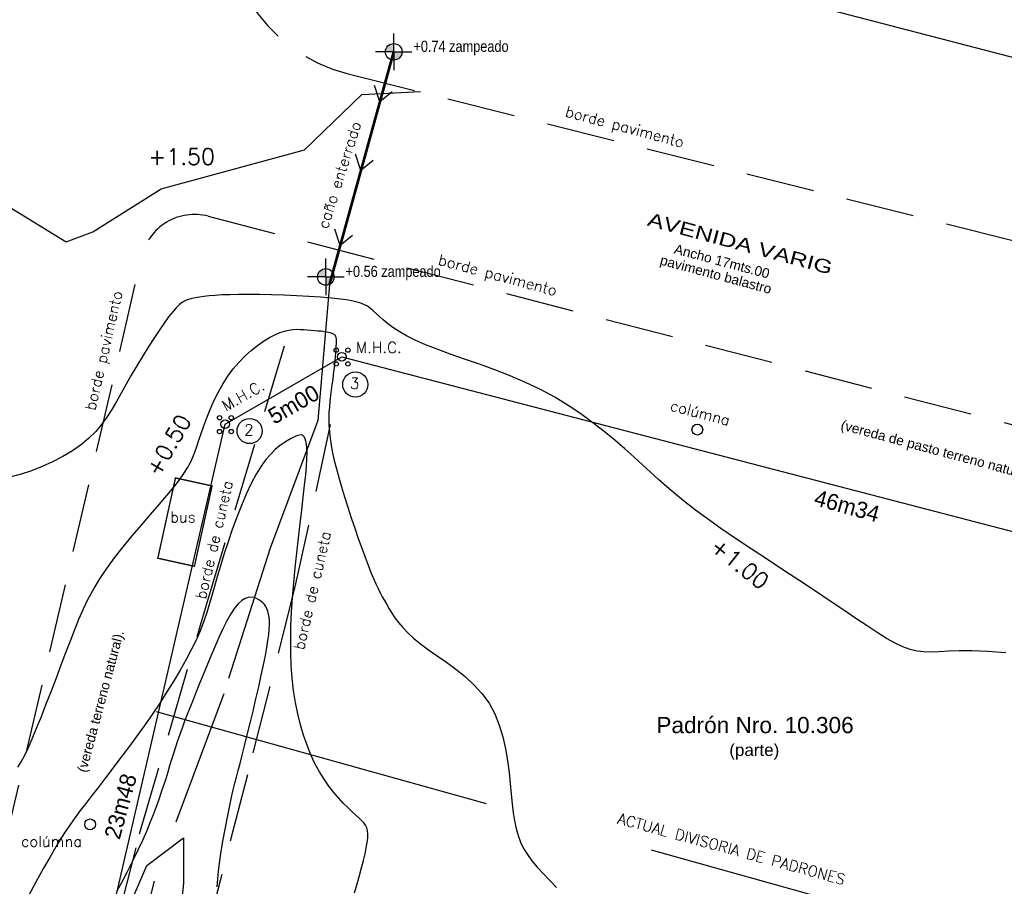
# Model space of a CAD drawing. Header units: millimetres. Extents: x 1779 to 9185, y -16436 to 1124.
# Tile 18 of 21: x 2275 to 2311, y 1045 to 1077. Entities that reach past the tile are written whole.
import ezdxf

# ---------------------------------------------------------------- set-up
doc = ezdxf.new("R2010")
doc.units = ezdxf.units.MM
doc.header["$LTSCALE"] = 4
doc.linetypes.add('DASHDOT', pattern=[25.4, 12.7, -6.35, 0, -6.35])
doc.linetypes.add('HIDDEN', pattern=[9.525, 6.35, -3.175])
for name, color, linetype in [('- 2 planimetria', 7, 'Continuous'), ('- 2 rotulo margenes', 7, 'Continuous'), ('- curvas de nivel', 6, 'Continuous'), ('- planimetria', 7, 'Continuous'), ('planimetria', 7, 'Continuous')]:
    doc.layers.add(name, color=color, linetype=linetype)
doc.styles.add('ARIAL NARROW', font='ARIALN.TTF')
doc.styles.add('ARIAL5', font='arial.ttf', dxfattribs={"width": 1.3, "height": 1})
doc.styles.add('L4', font='ROMANS.SHX', dxfattribs={"height": 0.4})
doc.styles.add('sansserif', font='sanss___.ttf', dxfattribs={"height": 0.6})
doc.styles.add('SOLARES', font='arial.ttf', dxfattribs={"height": 1.5})

# ---------------------------------------------------------------- blocks, each defined once
blk = doc.blocks.new('MHC')
at = {"layer": '- 2 planimetria', "color": 2}
for centre, radius in [((-0.509, 0.601), 0.198), ((0, 0), 0.397), ((0.562, 0.601), 0.198), ((-0.509, -0.667), 0.198), ((0.562, -0.667), 0.198)]:
    blk.add_circle(centre, radius, dxfattribs=at)
blk = doc.blocks.new('nivel planta')
h = blk.add_hatch(color=253)
h.paths.add_polyline_path([(0, 0.0598, 0.414214), (-0.0598, 0), (0, 0)])
h.paths.add_polyline_path([(0.0598, 0), (0, 0), (0, -0.0598, 0.414214)])
for q in [(0, 0.1316), (-0.1316, 0), (0, -0.1316), (0.1316, 0)]:
    blk.add_line((0, 0), q)
blk.add_circle((0, 0), 0.0598)
at = {"style": 'ARIAL NARROW'}
blk.add_attdef('%%P0.00', (0.1418, 0), '', height=0.08, dxfattribs=at)

msp = doc.modelspace()

# ---------------------------------------------------------------- linework, layer by layer
at = {"layer": '- 2 rotulo margenes', "color": 2}
for centre in [(2286.959, 1063.901), (2283.041, 1062.177)]:
    msp.add_circle(centre, 0.467, dxfattribs=at)
at = {"layer": '- curvas de nivel', "color": 3, "elevation": 1.5}
msp.add_lwpolyline([(2268.326, 1075.248), (2270.628, 1073.812), (2272.5, 1071.936), (2273.631, 1070.788), (2276.237, 1069.189), (2277.228, 1069.565), (2279.768, 1071.148), (2285.072, 1072.596), (2287.203, 1074.65), (2289.375, 1074.764)], dxfattribs=at)
at = {"layer": '- curvas de nivel', "color": 40}
for points in [[(2311.071, 1053.956), (2310.397, 1054.008), (2309.825, 1054.03), (2309.345, 1054.03), (2308.942, 1054.016), (2308.599, 1053.999), (2308.302, 1053.987), (2308.034, 1053.99), (2307.781, 1054.016), (2307.526, 1054.076), (2307.256, 1054.175), (2306.966, 1054.315), (2306.65, 1054.492), (2306.306, 1054.706), (2305.929, 1054.953), (2305.516, 1055.233), (2305.062, 1055.542), (2304.563, 1055.878), (2304.019, 1056.24), (2303.441, 1056.621), (2302.841, 1057.013), (2302.235, 1057.411), (2301.634, 1057.808), (2301.054, 1058.197), (2300.509, 1058.57), (2300.01, 1058.922), (2299.57, 1059.248), (2299.179, 1059.551), (2298.829, 1059.837), (2298.506, 1060.112), (2298.202, 1060.382), (2297.905, 1060.651), (2297.603, 1060.928), (2297.287, 1061.216), (2296.947, 1061.52), (2296.58, 1061.836), (2296.187, 1062.16), (2295.768, 1062.486), (2295.322, 1062.81), (2294.849, 1063.126), (2294.349, 1063.428), (2293.822, 1063.713), (2293.269, 1063.976), (2292.7, 1064.218), (2292.125, 1064.442), (2291.556, 1064.65), (2291.004, 1064.846), (2290.479, 1065.031), (2289.994, 1065.207), (2289.558, 1065.378), (2289.18, 1065.546), (2288.857, 1065.709), (2288.583, 1065.867), (2288.352, 1066.019), (2288.157, 1066.162), (2287.993, 1066.296), (2287.854, 1066.42), (2287.733, 1066.533), (2287.624, 1066.633), (2287.518, 1066.721), (2287.406, 1066.799), (2287.277, 1066.867), (2287.123, 1066.927), (2286.934, 1066.979), (2286.7, 1067.026), (2286.412, 1067.068), (2286.064, 1067.105), (2285.666, 1067.139), (2285.232, 1067.168), (2284.776, 1067.192), (2284.31, 1067.212), (2283.849, 1067.226), (2283.406, 1067.236), (2282.995, 1067.24), (2282.628, 1067.238), (2282.302, 1067.231), (2282.015, 1067.219), (2281.762, 1067.204), (2281.541, 1067.185), (2281.348, 1067.164), (2281.179, 1067.141), (2281.03, 1067.116), (2280.898, 1067.089), (2280.777, 1067.056), (2280.665, 1067.011), (2280.554, 1066.948), (2280.441, 1066.862), (2280.321, 1066.747), (2280.189, 1066.598), (2280.04, 1066.409), (2279.871, 1066.177), (2279.685, 1065.907), (2279.486, 1065.606), (2279.28, 1065.283), (2279.069, 1064.944), (2278.86, 1064.598), (2278.656, 1064.251), (2278.462, 1063.912), (2278.28, 1063.586), (2278.106, 1063.274), (2277.931, 1062.976), (2277.75, 1062.692), (2277.553, 1062.42), (2277.335, 1062.16), (2277.087, 1061.911), (2276.803, 1061.673), (2276.478, 1061.447), (2276.12, 1061.233), (2275.739, 1061.037), (2275.347, 1060.86), (2274.954, 1060.707), (2274.571, 1060.58), (2274.208, 1060.484)], [(2286.929, 1045.067), (2287.023, 1045.392), (2287.11, 1045.701), (2287.189, 1045.991), (2287.26, 1046.261), (2287.319, 1046.509), (2287.367, 1046.733), (2287.402, 1046.932), (2287.422, 1047.104), (2287.426, 1047.249), (2287.413, 1047.371), (2287.384, 1047.476), (2287.338, 1047.569), (2287.274, 1047.658), (2287.191, 1047.748), (2287.091, 1047.844), (2286.971, 1047.953), (2286.833, 1048.079), (2286.679, 1048.225), (2286.514, 1048.39), (2286.339, 1048.577), (2286.16, 1048.786), (2285.979, 1049.017), (2285.8, 1049.271), (2285.628, 1049.55), (2285.464, 1049.853), (2285.31, 1050.181), (2285.168, 1050.53), (2285.039, 1050.9), (2284.923, 1051.29), (2284.822, 1051.698), (2284.737, 1052.122), (2284.669, 1052.562), (2284.618, 1053.015), (2284.585, 1053.483), (2284.567, 1053.963), (2284.563, 1054.456), (2284.574, 1054.962), (2284.596, 1055.481), (2284.63, 1056.011), (2284.674, 1056.554), (2284.727, 1057.107), (2284.786, 1057.662), (2284.849, 1058.211), (2284.913, 1058.745), (2284.974, 1059.255), (2285.031, 1059.732), (2285.081, 1060.167), (2285.12, 1060.551), (2285.147, 1060.878), (2285.163, 1061.15), (2285.168, 1061.374), (2285.163, 1061.554), (2285.15, 1061.696), (2285.13, 1061.805), (2285.104, 1061.887), (2285.073, 1061.948), (2285.037, 1061.991), (2284.996, 1062.019), (2284.948, 1062.032), (2284.892, 1062.03), (2284.826, 1062.014), (2284.748, 1061.984), (2284.657, 1061.941), (2284.551, 1061.886), (2284.43, 1061.818), (2284.295, 1061.733), (2284.147, 1061.626), (2283.988, 1061.491), (2283.821, 1061.324), (2283.647, 1061.119), (2283.468, 1060.872), (2283.285, 1060.576), (2283.101, 1060.23), (2282.918, 1059.841), (2282.739, 1059.421), (2282.564, 1058.98), (2282.398, 1058.528), (2282.241, 1058.076), (2282.097, 1057.635), (2281.968, 1057.215), (2281.854, 1056.825), (2281.751, 1056.461), (2281.654, 1056.116), (2281.558, 1055.783), (2281.457, 1055.458), (2281.345, 1055.132), (2281.217, 1054.799), (2281.067, 1054.454), (2280.892, 1054.091), (2280.693, 1053.712), (2280.472, 1053.319), (2280.232, 1052.916), (2279.976, 1052.506), (2279.707, 1052.091), (2279.427, 1051.676), (2279.139, 1051.262), (2278.847, 1050.853), (2278.552, 1050.451), (2278.26, 1050.061), (2277.974, 1049.684), (2277.698, 1049.324), (2277.435, 1048.984), (2277.189, 1048.666), (2276.964, 1048.374), (2276.761, 1048.109), (2276.575, 1047.859), (2276.399, 1047.613), (2276.226, 1047.356), (2276.046, 1047.077), (2275.855, 1046.762), (2275.643, 1046.399), (2275.403, 1045.974), (2275.132, 1045.48), (2274.835, 1044.929)]]:
    msp.add_lwpolyline(points, dxfattribs=at)
at = {"layer": '- curvas de nivel', "color": 3}
for points in [[(2274.455, 1049.722), (2274.57, 1049.912), (2274.692, 1050.142), (2274.827, 1050.425), (2274.978, 1050.768), (2275.144, 1051.163), (2275.321, 1051.599), (2275.505, 1052.063), (2275.692, 1052.545), (2275.878, 1053.031), (2276.06, 1053.511), (2276.234, 1053.973), (2276.398, 1054.407), (2276.557, 1054.816), (2276.716, 1055.207), (2276.883, 1055.584), (2277.062, 1055.955), (2277.261, 1056.324), (2277.486, 1056.697), (2277.742, 1057.081), (2278.034, 1057.478), (2278.353, 1057.884), (2278.688, 1058.292), (2279.029, 1058.694), (2279.364, 1059.083), (2279.684, 1059.453), (2279.976, 1059.794), (2280.23, 1060.102), (2280.439, 1060.37), (2280.606, 1060.605), (2280.739, 1060.817), (2280.846, 1061.014), (2280.934, 1061.205), (2281.01, 1061.4), (2281.083, 1061.607), (2281.159, 1061.835), (2281.246, 1062.092), (2281.344, 1062.372), (2281.455, 1062.67), (2281.579, 1062.979), (2281.718, 1063.294), (2281.872, 1063.607), (2282.042, 1063.913), (2282.229, 1064.205), (2282.432, 1064.478), (2282.649, 1064.729), (2282.874, 1064.959), (2283.104, 1065.165), (2283.334, 1065.348), (2283.559, 1065.507), (2283.775, 1065.64), (2283.977, 1065.747), (2284.164, 1065.827), (2284.334, 1065.883), (2284.492, 1065.92), (2284.64, 1065.94), (2284.779, 1065.947), (2284.914, 1065.944), (2285.046, 1065.936), (2285.177, 1065.926), (2285.31, 1065.916), (2285.442, 1065.906), (2285.572, 1065.896), (2285.696, 1065.885), (2285.812, 1065.871), (2285.918, 1065.855), (2286.01, 1065.835), (2286.088, 1065.81), (2286.148, 1065.779), (2286.192, 1065.742), (2286.222, 1065.697), (2286.241, 1065.643), (2286.25, 1065.579), (2286.251, 1065.503), (2286.247, 1065.416), (2286.24, 1065.315), (2286.232, 1065.2), (2286.222, 1065.071), (2286.21, 1064.93), (2286.197, 1064.778), (2286.181, 1064.616), (2286.163, 1064.445), (2286.143, 1064.267), (2286.12, 1064.083), (2286.094, 1063.893), (2286.066, 1063.698), (2286.04, 1063.497), (2286.016, 1063.29), (2285.996, 1063.078), (2285.983, 1062.858), (2285.977, 1062.632), (2285.982, 1062.399), (2285.998, 1062.158), (2286.025, 1061.908), (2286.065, 1061.647), (2286.116, 1061.373), (2286.18, 1061.083), (2286.256, 1060.777), (2286.343, 1060.451), (2286.443, 1060.105), (2286.555, 1059.737), (2286.677, 1059.355), (2286.804, 1058.966), (2286.935, 1058.578), (2287.066, 1058.2), (2287.195, 1057.839), (2287.318, 1057.503), (2287.433, 1057.202), (2287.537, 1056.94), (2287.631, 1056.713), (2287.718, 1056.516), (2287.801, 1056.341), (2287.88, 1056.183), (2287.958, 1056.035), (2288.038, 1055.891), (2288.122, 1055.745), (2288.212, 1055.59), (2288.312, 1055.428), (2288.426, 1055.257), (2288.56, 1055.078), (2288.718, 1054.891), (2288.903, 1054.697), (2289.121, 1054.496), (2289.376, 1054.288), (2289.669, 1054.073), (2289.992, 1053.848), (2290.334, 1053.609), (2290.683, 1053.353), (2291.026, 1053.077), (2291.354, 1052.777), (2291.654, 1052.449), (2291.915, 1052.09), (2292.128, 1051.699), (2292.297, 1051.282), (2292.428, 1050.847), (2292.527, 1050.404), (2292.601, 1049.961), (2292.656, 1049.527), (2292.699, 1049.11), (2292.736, 1048.719), (2292.772, 1048.36), (2292.812, 1048.033), (2292.86, 1047.731), (2292.919, 1047.452), (2292.992, 1047.191), (2293.084, 1046.944), (2293.197, 1046.708), (2293.337, 1046.477), (2293.504, 1046.248), (2293.699, 1046.017), (2293.917, 1045.778), (2294.158, 1045.528), (2294.418, 1045.261)], [(2281.842, 1045.284), (2281.893, 1045.864), (2281.966, 1046.436), (2282.052, 1046.982), (2282.143, 1047.486), (2282.23, 1047.929), (2282.306, 1048.301), (2282.374, 1048.613), (2282.435, 1048.88), (2282.494, 1049.122), (2282.553, 1049.354), (2282.616, 1049.592), (2282.685, 1049.855), (2282.764, 1050.159), (2282.855, 1050.516), (2282.955, 1050.918), (2283.061, 1051.351), (2283.17, 1051.801), (2283.277, 1052.256), (2283.38, 1052.703), (2283.475, 1053.127), (2283.558, 1053.516), (2283.627, 1053.859), (2283.681, 1054.158), (2283.722, 1054.417), (2283.751, 1054.641), (2283.769, 1054.834), (2283.776, 1055.001), (2283.773, 1055.147), (2283.762, 1055.276), (2283.743, 1055.392), (2283.716, 1055.496), (2283.681, 1055.59), (2283.639, 1055.674), (2283.587, 1055.748), (2283.528, 1055.814), (2283.46, 1055.873), (2283.383, 1055.925), (2283.298, 1055.97), (2283.204, 1056.003), (2283.102, 1056.018), (2282.992, 1056.009), (2282.875, 1055.97), (2282.751, 1055.896), (2282.621, 1055.779), (2282.484, 1055.615), (2282.342, 1055.399), (2282.196, 1055.139), (2282.047, 1054.843), (2281.897, 1054.52), (2281.747, 1054.18), (2281.6, 1053.83), (2281.457, 1053.481), (2281.319, 1053.141), (2281.188, 1052.818), (2281.063, 1052.512), (2280.946, 1052.22), (2280.834, 1051.942), (2280.73, 1051.675), (2280.631, 1051.419), (2280.539, 1051.171), (2280.452, 1050.93), (2280.371, 1050.694), (2280.295, 1050.461), (2280.221, 1050.23), (2280.149, 1049.999), (2280.077, 1049.767), (2280.005, 1049.531), (2279.929, 1049.29), (2279.85, 1049.043), (2279.765, 1048.787), (2279.674, 1048.521), (2279.575, 1048.244), (2279.466, 1047.955), (2279.345, 1047.652), (2279.213, 1047.335), (2279.066, 1047.001), (2278.903, 1046.649), (2278.724, 1046.28), (2278.53, 1045.896), (2278.324, 1045.501), (2278.108, 1045.101)]]:
    msp.add_lwpolyline(points, dxfattribs=at)
at = {"layer": '- curvas de nivel', "color": 40, "elevation": -1}
msp.add_lwpolyline([(2278.556, 1044.488), (2279.235, 1046.071), (2280.593, 1047.104), (2280.593, 1045.425), (2280.367, 1043.292)], dxfattribs=at)
at = {"layer": '- planimetria', "color": 252, "linetype": 'HIDDEN', "ltscale": 0.5}
msp.add_line((2279.576, 1051.785), (2316.497, 1041.471), dxfattribs=at)
at = {"layer": '- planimetria', "color": 5}
for points in [[(2288.33, 1074.752), (2287.872, 1074.38), (2287.669, 1074.987)], [(2287.625, 1072.199), (2287.167, 1071.827), (2286.964, 1072.434)], [(2286.86, 1069.426), (2286.401, 1069.055), (2286.199, 1069.662)]]:
    msp.add_lwpolyline(points, dxfattribs=at)
at = {"layer": '- planimetria', "const_width": 0.05}
msp.add_lwpolyline([(2279.638, 1057.463), (2280.994, 1057.165), (2281.649, 1060.142), (2280.292, 1060.44)], close=True, dxfattribs=at)
at = {"layer": '- planimetria'}
for centre in [(2299.637, 1062.229), (2277.129, 1047.599)]:
    msp.add_circle(centre, 0.2, dxfattribs=at)
at = {"color": 1}
msp.add_lwpolyline([(2276.844, 1039.549), (2282.134, 1062.429), (2286.457, 1064.932), (2331.303, 1053.257), (2322.204, 1014.197)], close=True, dxfattribs=at)
at = {"layer": 'planimetria', "color": 7}
msp.add_line((2334.239, 1070.059), (2286.783, 1082.414), dxfattribs=at)
at = {"layer": 'planimetria', "color": 252, "linetype": 'HIDDEN', "ltscale": 0.1}
msp.add_line((2286.692, 1075.418), (2366.21, 1055.49), dxfattribs=at)
at = {"layer": 'planimetria', "color": 5, "linetype": 'HIDDEN', "ltscale": 0.1, "const_width": 0.1}
msp.add_lwpolyline([(2288.382, 1076.23), (2286.003, 1067.614)], dxfattribs=at)
at = {"layer": 'planimetria', "color": 252, "linetype": 'HIDDEN', "ltscale": 0.1}
msp.add_lwpolyline([(2268.728, 1024.311), (2279.049, 1068.656, -0.421515), (2281.499, 1070.139), (2364.795, 1048.556)], format="xyb", dxfattribs=at)
at = {"layer": 'planimetria', "color": 5, "linetype": 'DASHDOT', "ltscale": 0.1}
msp.add_lwpolyline([(2286.003, 1067.614), (2285.574, 1062.572), (2283.797, 1057.842), (2282.084, 1052.441), (2279.498, 1045.496), (2277.121, 1035.887), (2292.532, 1028.223), (2326.313, 1011.634), (2341.994, 1003.639)], dxfattribs=at)
at = {"layer": 'planimetria', "color": 252, "linetype": 'HIDDEN', "ltscale": 0.1}
for points in [[(2277.263, 1040.577), (2278.962, 1047.252), (2281.405, 1055.61), (2284.593, 1066.211)], [(2286.032, 1062.417), (2284.721, 1056.401), (2282.958, 1049.434), (2280.875, 1041.331), (2280.4, 1038.829), (2280.8, 1037.269)]]:
    msp.add_lwpolyline(points, dxfattribs=at)
msp.add_arc((2288.151, 1081.238), 6, 166.8895, 255.9309, dxfattribs=at)

# ---------------------------------------------------------------- block references
at = {"layer": '- 2 planimetria', "xscale": 5.148000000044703, "yscale": 5.148000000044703, "zscale": 5.148000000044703}
for p, values in [((2288.382, 1076.23), {'%%P0.00': '+0.74 zampeado'}), ((2285.866, 1067.889, 1), {'%%P0.00': '+0.56 zampeado'})]:
    msp.add_blockref('nivel planta', p, dxfattribs=at).add_auto_attribs(values)
at = {"layer": '- 2 rotulo margenes', "xscale": 0.4050000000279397, "yscale": 0.4050000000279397, "zscale": 0.4050000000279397}
for p in [(2286.457, 1064.932), (2282.134, 1062.429)]:
    msp.add_blockref('MHC', p, dxfattribs=at)

# ---------------------------------------------------------------- texts
at = {"layer": '- 2 planimetria', "linetype": 'Continuous', "insert": (2297.878, 1070.284), "char_height": 0.5, "attachment_point": 1, "rotation": 345, "style": 'ARIAL5'}
msp.add_mtext_dynamic_manual_height_columns('AVENIDA VARIG', width=43.15792, gutter_width=12.5, heights=[0], dxfattribs=at)
at = {"layer": '- 2 planimetria', "color": 2, "lineweight": 5, "char_height": 0.36, "attachment_point": 1, "style": 'sansserif'}
for s, insert, width, rotation in [('Ancho 17mts.00', (2298.84, 1069.114), 23.92393, 345), ('pavimento balastro', (2298.32, 1068.703), 7.635, 345), ('(vereda de pasto terreno natural).', (2305.018, 1062.591), 7.635, 345), ('(vereda terreno natural).', (2276.638, 1049.593, -1), 7.635, 75)]:
    msp.add_mtext(s, dxfattribs=dict(at, insert=insert, width=width, rotation=rotation))
at = {"layer": '- 2 rotulo margenes', "color": 2, "style": 'L4'}
for s, height, p in [('M.H.C.', 0.4099, (2286.976, 1065.071, 3.027)), ('3', 0.41, (2286.756, 1063.739, 3.027)), ('2', 0.41, (2282.838, 1062.015, 3.027))]:
    msp.add_text(s, height=height, dxfattribs=at).set_placement(p)
msp.add_text('M.H.C.', height=0.4099, rotation=30, dxfattribs=at).set_placement((2282.163, 1062.888, 3.027))
at = {"layer": '- 2 rotulo margenes', "color": 7, "style": 'SOLARES'}
for s, height, p in [('Padrón Nro. 10.306', 0.6, (2298.117, 1050.98)), ('(parte)', 0.45, (2300.822, 1050.134))]:
    msp.add_text(s, height=height, dxfattribs=at).set_placement(p)
at = {"layer": '- curvas de nivel', "color": 3, "style": 'L4'}
msp.add_text('+1.50', height=0.6, dxfattribs=at).set_placement((2279.285, 1072.048, -3.5))
msp.add_text('+0.50', height=0.6, rotation=59.9107, dxfattribs=at).set_placement((2279.672, 1060.43, -3.5))
at = {"layer": '- curvas de nivel', "color": 40, "style": 'L4'}
msp.add_text('+1.00', height=0.6, rotation=321.2123, dxfattribs=at).set_placement((2300.058, 1057.805, -2.5))
at = {"color": 1, "char_height": 0.6, "attachment_point": 1}
for s, insert, rotation in [('5m00', (2283.654, 1062.925), 30), ('46m34', (2304.082, 1060.018), 344.7067), ('23m48', (2277.643, 1047.166), 74.7067)]:
    msp.add_mtext_dynamic_manual_height_columns(s, width=1.16428, gutter_width=12.5, heights=[0], dxfattribs=dict(at, insert=insert, rotation=rotation))
at = {"layer": 'planimetria', "color": 252, "style": 'L4'}
for s, rotation, p in [('borde pavimento', 345, (2294.712, 1073.847, -2.5)), ('borde pavimento', 345, (2290.002, 1068.351, -2.5)), ('borde pavimento', 77, (2277.315, 1062.911, -2.5)), ('borde de cuneta', 77, (2281.415, 1055.911, -2.5)), ('borde de cuneta', 77, (2285.051, 1054.034, -2.5)), ('ACTUAL DIVISORIA DE PADRONES', 344.7526, (2296.651, 1047.64, -2.5))]:
    msp.add_text(s, height=0.4, rotation=rotation, dxfattribs=at).set_placement(p)
at = {"layer": 'planimetria', "color": 5, "style": 'L4'}
msp.add_text('caño enterrado', height=0.4, rotation=72.4016, dxfattribs=at).set_placement((2285.933, 1069.639, -2.5))
at = {"layer": 'planimetria', "color": 7, "style": 'L4'}
msp.add_text('colúmna', height=0.4, rotation=345, dxfattribs=at).set_placement((2298.6, 1062.952, -2.5))
for s, p in [('bus', (2280.098, 1058.793, -2.5)), ('colúmna', (2274.568, 1046.767, -2.5))]:
    msp.add_text(s, height=0.4, dxfattribs=at).set_placement(p)

doc.saveas('drawing.dxf')
